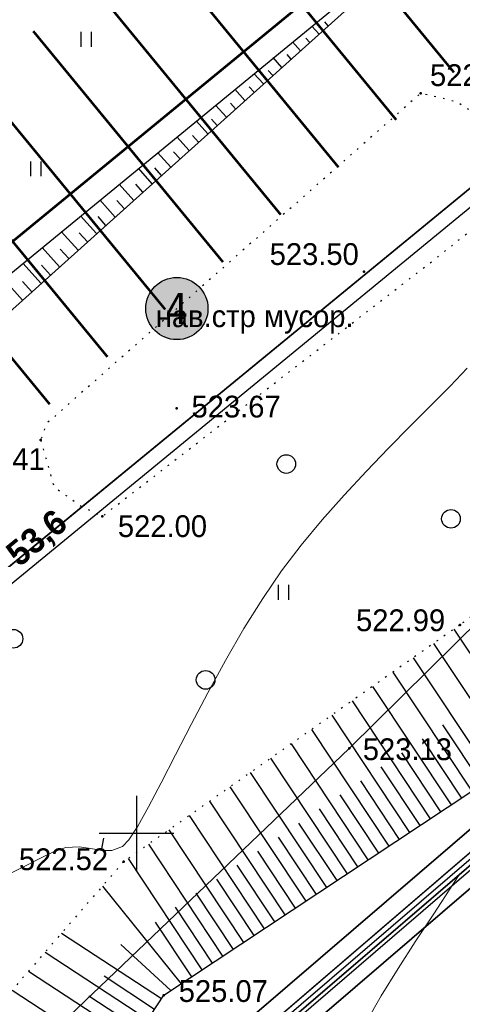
# Model space of a CAD drawing. Header units: millimetres. Extents: x 767170 to 66149698, y -983507 to 2493658.
# Tile 187 of 226: x 2862389 to 2880158, y -716604 to -677060. Entities that reach past the tile are written whole.
import ezdxf
from ezdxf.enums import TextEntityAlignment as Align

# ---------------------------------------------------------------- set-up
doc = ezdxf.new("R2010")
doc.units = ezdxf.units.MM
doc.linetypes.add('Контура низ откосов  Штриховая 0.1-0.5 - - - - - - -', pattern=[0.6, 0.1, -0.5])
for name, color, linetype in [('(001) Сетка', 92, 'Continuous'), ('(004) Точки рельефа', 7, 'Continuous'), ('(013) Газ', 30, 'ИК_Газопровод -------г--------'), ('(031) Горизонтали', 42, 'Continuous'), ('(035) Откосы', 7, 'Continuous'), ('(036) Растительность', 7, 'Continuous'), ('(038) Деревья', 7, 'Continuous'), ('(039) Земля', 7, 'Continuous'), ('(040) Ограда', 7, 'Continuous'), ('METALL OG', 7, 'Continuous'), ('YQ_DIM', 3, 'Continuous')]:
    doc.layers.add(name, color=color, linetype=linetype)
doc.layers.add('(042) Бергштрих', color=32, linetype='Continuous', lineweight=30)
doc.layers.add('ВВГ 3х2.5', color=5, linetype='Continuous', lineweight=40)
doc.styles.add('BM-431', font='txt')
doc.styles.add('D-431', font='txt')
doc.styles.add('FAYZXON', font='GOTHICB.TTF')
doc.styles.get("Standard").update_dxf_attribs({"font": 'isocpeui.ttf'})
doc.styles.add('Tahoma', font='tahoma.ttf')
doc.linetypes.add('FENCELINE1', pattern='A,6.35,-2.54,[133,ltypeshp.shx,S=2.54,R=0,X=-2.54,Y=0],-2.54,25.4', length=36.83)
doc.linetypes.add('GAZ_VOZDUSH', pattern='A,1,-2,["~",Standard,S=3,R=0,X=-1.5,Y=-1.5],-1,10', length=14)
doc.linetypes.add('ИК_Газопровод -------г--------', pattern='A,9,-0.6,["Г",Standard,S=1.2,R=0,X=0,Y=-0.6],-1.2', length=10.8)
doc.linetypes.add('ОГРАДА_БЕТ', pattern='A,4,["|",Standard,S=0.8,R=0,X=0,Y=-0.8],4', length=8)
doc.dimstyles.new('MAGENTA genplan dimension', dxfattribs={"dimtxt": 1000, "dimasz": 500, "dimexe": 200, "dimexo": 300, "dimgap": 100, "dimtad": 1, "dimdec": 1, "dimlfac": 0.001, "dimzin": 1, "dimtxsty": 'FAYZXON', "dimblk": 'OBLIQUE', "dimcen": 0, "dimclrd": 142, "dimclre": 142, "dimclrt": 6, "dimadec": 0, "dimazin": 0, "dimtfac": 1, "dimtdec": 1, "dimtmove": 0, "dimatfit": 3, "dimldrblk": 'OBLIQUE', "dimfxl": 1, "dimlwd": 30, "dimlwe": 30, "dimarcsym": 0})

# ---------------------------------------------------------------- blocks, each defined once
blk = doc.blocks.new('d')
at = {"layer": '(038) Деревья'}
blk.add_ellipse((0, 0), major_axis=(0.265, 0.265), ratio=1, start_param=5.497787, end_param=11.780972, dxfattribs=at)
blk = doc.blocks.new('I04010')
for p, q in [((-0.412273, 0.007146), (-0.412273, 1.207146)), ((0.387727, 1.207146), (0.387727, 0.007146))]:
    blk.add_line(p, q)
blk = doc.blocks.new('Setka')
at = {"layer": '(001) Сетка'}
for p, q in [((0, 1.5), (0, -1.5)), ((-1.5, 0), (1.5, 0))]:
    blk.add_line(p, q, dxfattribs=at)
blk = doc.blocks.new('A$C05d28b1e')
at = {"layer": '(004) Точки рельефа', "color": 7, "linetype": 'ByBlock', "lineweight": -2}
for p in [(-54266, -82457), (-56542, -89618), (-64055, -95097), (-69513, -96381), (-67044, -99442), (-52689, -103803), (-57126, -108761), (-66190, -113316), (-64578, -118675)]:
    blk.add_point(p, dxfattribs=at)
at = {"layer": '(013) Газ', "linetype": 'GAZ_VOZDUSH', "ltscale": 600, "flags": 128}
for points in [[(139039, 153682), (138885, 152734), (135454, 145357), (130316, 142546), (115842, 109039), (104824, 79051), (99727, 68744), (82201, 34139), (52809, 3628), (56082, -3749), (32593, -24350), (33828, -29046), (31852, -35564), (-6995, -77251), (-10648, -79274), (-22017, -90450), (-29954, -94459), (-74554, -132816), (-76953, -135094)], [(-29501, -81599), (-34885, -86796), (-57126, -108761), (-84722, -135134), (-87949, -138482), (-84911, -141883), (-86034, -142931)]]:
    blk.add_lwpolyline(points, dxfattribs=at)
at = {"layer": '(031) Горизонтали', "color": 42, "linetype": 'Continuous', "lineweight": 0, "ltscale": 600}
for points in [[(-71033, -113936), (-70229, -113534), (-69530, -113169), (-68950, -112889), (-68507, -112742), (-67965, -112714), (-67498, -112782), (-67074, -112860), (-66662, -112862), (-66228, -112702), (-65971, -112429), (-65620, -111883), (-65186, -111105), (-64677, -110138), (-64104, -109025), (-63475, -107807), (-62801, -106527), (-62092, -105226), (-61356, -103949), (-60604, -102735), (-59845, -101629), (-59053, -100597), (-58210, -99582), (-57332, -98591), (-56439, -97631), (-55550, -96706), (-54681, -95824), (-53853, -94990), (-53084, -94212), (-52391, -93495)], [(-67111, -126195), (-66907, -126346), (-66200, -126735), (-65446, -126949), (-64760, -126991), (-64026, -126952), (-63254, -126825), (-62457, -126603), (-61644, -126277), (-60826, -125841), (-60014, -125287), (-59426, -124756), (-58898, -124125), (-58410, -123403), (-57942, -122598), (-57473, -121717), (-56981, -120768), (-56447, -119760), (-55850, -118700), (-55168, -117596), (-54477, -116535), (-53738, -115399), (-52973, -114229), (-52713, -113832)]]:
    blk.add_lwpolyline(points, dxfattribs=at)
at = {"layer": '(035) Откосы', "ltscale": 600}
for p, q in [((-58343, -80073), (-58633, -79750)), ((-57971, -79739), (-58108, -79585)), ((-58715, -80407), (-58867, -80237)), ((-59087, -80741), (-59406, -80384)), ((-59831, -81409), (-60180, -81019)), ((-59459, -81075), (-59626, -80888)), ((-60574, -82077), (-60953, -81654)), ((-60202, -81743), (-60385, -81540)), ((-60946, -82410), (-61143, -82191)), ((-61318, -82744), (-61727, -82289)), ((-62062, -83412), (-62500, -82924)), ((-61690, -83078), (-61902, -82843)), ((-62806, -84080), (-63274, -83559)), ((-62434, -83746), (-62661, -83494)), ((-63550, -84748), (-64047, -84194)), ((-63178, -84414), (-63419, -84146)), ((-64294, -85416), (-64821, -84829)), ((-63922, -85082), (-64178, -84797)), ((-65038, -86084), (-65594, -85464)), ((-64666, -85750), (-64937, -85449)), ((-65782, -86752), (-66368, -86099)), ((-65410, -86418), (-65695, -86100)), ((-66526, -87420), (-67141, -86734)), ((-66154, -87086), (-66454, -86751)), ((-67270, -88088), (-67915, -87369)), ((-66898, -87754), (-67213, -87403)), ((-68014, -88756), (-68688, -88004)), ((-67642, -88422), (-67972, -88054)), ((-68758, -89424), (-69462, -88639)), ((-68386, -89090), (-68730, -88706)), ((-69501, -90092), (-70235, -89274)), ((-69129, -89758), (-69489, -89357)), ((-70245, -90760), (-71009, -89909)), ((-69873, -90426), (-70248, -90009)), ((-52925, -103969), (-49708, -108825)), ((-53742, -104545), (-50542, -109377)), ((-54560, -105121), (-51375, -109930)), ((-55378, -105698), (-52209, -110482)), ((-56195, -106274), (-53042, -111034)), ((-57013, -106850), (-53876, -111586)), ((-57831, -107426), (-54710, -112138)), ((-53380, -107808), (-51792, -110206)), ((-58648, -108002), (-55543, -112690)), ((-59466, -108578), (-56377, -113242)), ((-54206, -108372), (-52626, -110758)), ((-55032, -108936), (-53459, -111310)), ((-60284, -109154), (-57210, -113795)), ((-55857, -109500), (-54293, -111862)), ((-61101, -109731), (-58044, -114347)), ((-61919, -110307), (-58877, -114899)), ((-56683, -110064), (-55126, -112414)), ((-57509, -110628), (-55960, -112966)), ((-62737, -110883), (-59711, -115451)), ((-63555, -111459), (-60544, -116003)), ((-58334, -111192), (-56793, -113519)), ((-59160, -111757), (-57627, -114071)), ((-64372, -112035), (-61378, -116555)), ((-65190, -112611), (-62212, -117107)), ((-59985, -112321), (-58461, -114623)), ((-60811, -112885), (-59294, -115175)), ((-66008, -113187), (-63045, -117660)), ((-61637, -113449), (-60128, -115727)), ((-62462, -114013), (-60961, -116279)), ((-67040, -114294), (-63879, -118212)), ((-63288, -114577), (-61795, -116831)), ((-64114, -115141), (-62628, -117384)), ((-64920, -115734), (-63462, -117936)), ((-68676, -116178), (-64666, -118810)), ((-66303, -116638), (-64295, -118488)), ((-69338, -116940), (-65215, -119646)), ((-70000, -117702), (-65763, -120482)), ((-66974, -117893), (-64941, -119228)), ((-70662, -118464), (-66312, -121318)), ((-67579, -118692), (-65489, -120064))]:
    blk.add_line(p, q, dxfattribs=at)
at = {"layer": '(035) Откосы', "linetype": 'Контура низ откосов  Штриховая 0.1-0.5 - - - - - - -', "ltscale": 600}
blk.add_lwpolyline([(-58043, -62121), (-51597, -72270), (-40161, -84572), (-36241, -91710), (-36416, -92038), (-37251, -92867), (-52689, -103803), (-66190, -113316), (-74159, -122490), (-84579, -134080)], dxfattribs=at)
at = {"layer": '(035) Откосы', "ltscale": 600}
for points in [[(-82186, -137023), (-69421, -126056), (-64578, -118675), (-47013, -107040), (-32314, -93471), (-31996, -93107), (-31938, -92630), (-37675, -83853), (-49817, -71663), (-58043, -62121)], [(-55367, -77401), (-74438, -94524), (-82966, -84271), (-62712, -67575), (-55367, -77401)], [(-55861, -77474), (-63389, -68495), (-81440, -83506), (-73424, -91892), (-55861, -77474)]]:
    blk.add_lwpolyline(points, dxfattribs=at)
at = {"layer": '(039) Земля', "linetype": 'Контура низ откосов  Штриховая 0.1-0.5 - - - - - - -', "ltscale": 600, "flags": 128}
blk.add_lwpolyline([(-69513, -96381), (-68982, -98259), (-67869, -99049), (-67044, -99442), (-53679, -89104), (-51093, -87023), (-50637, -86644), (-50306, -85304), (-50975, -83967), (-52820, -82792), (-54266, -82457), (-69297, -95728), (-69513, -96381)], dxfattribs=at)
at = {"layer": '(040) Ограда', "linetype": 'ОГРАДА_БЕТ', "ltscale": 600, "flags": 128}
blk.add_lwpolyline([(-84579, -134080), (-82186, -137023), (-81425, -137959), (-27799, -91911)], dxfattribs=at)
at = {"layer": '(040) Ограда', "ltscale": 600}
blk.add_lwpolyline([(-84889, -134332), (-82496, -137275), (-81476, -138531), (-27538, -92214)], dxfattribs=at)
at = {"layer": '(042) Бергштрих', "color": 32, "linetype": 'Continuous', "lineweight": 30, "ltscale": 600}
blk.add_line((-67074, -112860), (-66984, -112368), dxfattribs=at)
at = {"layer": '(001) Сетка', "xscale": 1000, "yscale": 1000, "zscale": 1000}
blk.add_blockref('Setka', (-65665, -112169), dxfattribs=at)
at = {"layer": '(036) Растительность', "linetype": 'Continuous', "xscale": 500, "yscale": 500, "zscale": 500}
for p in [(-67681, -80592), (-69707, -85789), (-59765, -102793)]:
    blk.add_blockref('I04010', p, dxfattribs=at)
at = {"layer": '(038) Деревья', "linetype": 'Continuous', "xscale": 1000, "yscale": 1000, "zscale": 1000}
for p in [(-59657, -97340), (-53045, -99541), (-70610, -104358), (-62895, -106009)]:
    blk.add_blockref('d', p, dxfattribs=at)
at = {"layer": '(004) Точки рельефа', "linetype": 'ByBlock', "char_height": 875, "attachment_point": 4, "style": 'D-431'}
for s, insert in [('522.35', (-53888, -81728)), ('523.50', (-60324, -88915)), ('523.67', (-63461, -95040)), ('522.41', (-72930, -97153)), ('522.00', (-66417, -99841)), ('522.99', (-56857, -103622)), ('523.13', (-56584, -108802)), ('522.52', (-70391, -113220)), ('525.07', (-63974, -118512))]:
    blk.add_mtext(s, dxfattribs=dict(at, insert=insert))
at = {"layer": '(039) Земля', "linetype": 'Continuous', "style": 'BM-431'}
blk.add_text('нав.стр мусор.', height=875, dxfattribs=at).set_placement((-64896, -91842))
blk = doc.blocks.new('*U407')
at = {"color": 7, "true_color": 0xffffff, "const_width": 100}
blk.add_lwpolyline([(-3000, 0), (3000, 0)], dxfattribs=at)
blk = doc.blocks.new('*U408')
at = {"color": 0, "linetype": 'ByBlock', "lineweight": -2, "transparency": 16777216}
for p in [(0, 33000), (0, 30000), (0, 27000), (0, 24000), (0, 21000), (0, 18000), (0, 15000), (0, 12000), (0, 9000), (0, 6000), (0, 3000), (0, 0)]:
    blk.add_blockref('*U407', p, dxfattribs=at)
blk = doc.blocks.new('*U409')
at = {"color": 7, "true_color": 0xffffff, "const_width": 100}
blk.add_lwpolyline([(-3000, 0), (3000, 0)], dxfattribs=at)
blk = doc.blocks.new('*U410')
at = {"color": 0, "linetype": 'ByBlock', "lineweight": -2, "transparency": 16777216}
for p in [(0, 30000), (0, 27000), (0, 24000), (0, 21000), (0, 18000), (0, 15000), (0, 12000), (0, 9000), (0, 6000), (0, 3000), (0, 0)]:
    blk.add_blockref('*U409', p, dxfattribs=at)
blk = doc.blocks.new('*U411')
at = {"color": 7, "true_color": 0xffffff, "const_width": 100}
blk.add_lwpolyline([(-3000, 0), (3000, 0)], dxfattribs=at)
blk = doc.blocks.new('*U412')
at = {"color": 0, "linetype": 'ByBlock', "lineweight": -2, "transparency": 16777216}
for p in [(0, 30000), (0, 27000), (0, 24000), (0, 21000), (0, 18000), (0, 15000), (0, 12000), (0, 9000), (0, 6000), (0, 3000), (0, 0)]:
    blk.add_blockref('*U411', p, dxfattribs=at)
blk = doc.blocks.new('Eksplikatsia')
h = blk.add_hatch(color=2)
h.dxf.hatch_style = 1
edge = h.paths.add_edge_path()
edge.add_arc((0, 0), 1250, 0, 360)
at = {"lineweight": 30}
blk.add_circle((0, 0), 1250, dxfattribs=at)
at = {"color": 1}
blk.add_attdef('№', text='', height=1250, dxfattribs=at).set_placement((0, 0), align=Align.MIDDLE_CENTER)
blk = doc.blocks.new('_Oblique')
at = {"color": 0, "linetype": 'ByBlock', "lineweight": -2}
blk.add_line((-0.5, -0.5), (0.5, 0.5), dxfattribs=at)
blk = doc.blocks.new('*D1601')
at = {"layer": 'YQ_DIM', "color": 142, "lineweight": 30, "transparency": 16777216}
for p, q in [((2839978, -682656), (2870117, -657905)), ((2870308, -658137), (2869990, -657751)), ((2840168, -682888), (2839851, -682502))]:
    blk.add_line(p, q, dxfattribs=at)
at = {"layer": 'YQ_DIM', "color": 142, "lineweight": 30, "transparency": 16777216, "xscale": 500, "yscale": 500, "zscale": 500}
for p, rotation in [((2870117, -657905), 39.39371673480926), ((2839978, -682656), 219.3937167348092)]:
    blk.add_blockref('_Oblique', p, dxfattribs=dict(at, rotation=rotation))
at = {"layer": 'YQ_DIM', "color": 6, "transparency": 16777216, "insert": (2854606, -669744), "char_height": 1000, "attachment_point": 5, "rotation": 39.3937, "style": 'FAYZXON'}
blk.add_mtext('39,0', dxfattribs=at)
blk = doc.blocks.new('*D1637')
at = {"layer": 'YQ_DIM', "color": 142, "lineweight": 30, "transparency": 16777216}
for p, q in [((2884100, -681238), (2884417, -681625)), ((2884290, -681470), (2842853, -715491)), ((2842663, -715260), (2842980, -715646))]:
    blk.add_line(p, q, dxfattribs=at)
at = {"layer": 'YQ_DIM', "color": 142, "lineweight": 30, "transparency": 16777216, "xscale": 500, "yscale": 500, "zscale": 500}
for p, rotation in [((2884290, -681470), 39.38762808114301), ((2842853, -715491), 219.387628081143)]:
    blk.add_blockref('_Oblique', p, dxfattribs=dict(at, rotation=rotation))
at = {"layer": 'YQ_DIM', "color": 6, "transparency": 16777216, "insert": (2863131, -697944), "char_height": 1000, "attachment_point": 5, "rotation": 39.3876, "style": 'FAYZXON'}
blk.add_mtext('53,6', dxfattribs=at)
blk = doc.blocks.new('*D1640')
at = {"layer": 'YQ_DIM', "color": 142, "lineweight": 30, "transparency": 16777216}
for p, q in [((2870730, -658179), (2871116, -657861)), ((2870962, -657988), (2888736, -679632)), ((2888504, -679822), (2888890, -679505))]:
    blk.add_line(p, q, dxfattribs=at)
at = {"layer": 'YQ_DIM', "color": 142, "lineweight": 30, "transparency": 16777216, "xscale": 500, "yscale": 500, "zscale": 500}
for p, rotation in [((2870962, -657988), 129.3930506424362), ((2888736, -679632), 309.3930506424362)]:
    blk.add_blockref('_Oblique', p, dxfattribs=dict(at, rotation=rotation))
at = {"layer": 'YQ_DIM', "color": 6, "transparency": 16777216, "insert": (2880386, -668369), "char_height": 1000, "attachment_point": 5, "rotation": 309.3931, "style": 'FAYZXON'}
blk.add_mtext('28,0', dxfattribs=at)
blk = doc.blocks.new('asdaw1234141')
at = {"layer": '(004) Точки рельефа', "color": 7, "linetype": 'ByBlock', "lineweight": -2}
for p in [(-41461, -46592), (-50525, -51147), (-48913, -56506)]:
    blk.add_point(p, dxfattribs=at)
at = {"layer": '(013) Газ', "linetype": 'GAZ_VOZDUSH', "ltscale": 600, "flags": 128}
blk.add_lwpolyline([(-13836, -19430), (-19220, -24627), (-41461, -46592), (-69057, -72965), (-72284, -76313), (-69246, -79714), (-70369, -80762)], dxfattribs=at)
at = {"layer": '(031) Горизонтали', "color": 42, "linetype": 'Continuous', "lineweight": 0, "ltscale": 600}
blk.add_lwpolyline([(-51446, -64026), (-51242, -64177), (-50535, -64566), (-49781, -64780), (-49095, -64822), (-48361, -64783), (-47589, -64656), (-46792, -64434), (-45979, -64108), (-45161, -63672), (-44349, -63118), (-43761, -62587), (-43233, -61956), (-42745, -61234), (-42277, -60429), (-41808, -59548), (-41316, -58599), (-40782, -57591), (-40185, -56531), (-39503, -55427), (-38812, -54366), (-38073, -53230), (-37308, -52060), (-37048, -51663)], dxfattribs=at)
at = {"layer": '(035) Откосы', "ltscale": 600}
for p, q in [((-37260, -41800), (-34043, -46656)), ((-38077, -42376), (-34877, -47208)), ((-38895, -42952), (-35710, -47761)), ((-39713, -43529), (-36544, -48313)), ((-40530, -44105), (-37377, -48865)), ((-41348, -44681), (-38211, -49417)), ((-42166, -45257), (-39045, -49969)), ((-42983, -45833), (-39878, -50521)), ((-37715, -45639), (-36127, -48037)), ((-38541, -46203), (-36961, -48589)), ((-43801, -46409), (-40712, -51073)), ((-44619, -46985), (-41545, -51626)), ((-39367, -46767), (-37794, -49141)), ((-40192, -47331), (-38628, -49693)), ((-45436, -47562), (-42379, -52178)), ((-46254, -48138), (-43212, -52730)), ((-41018, -47895), (-39461, -50245)), ((-41844, -48459), (-40295, -50797)), ((-47072, -48714), (-44046, -53282)), ((-42669, -49023), (-41128, -51350)), ((-47890, -49290), (-44879, -53834)), ((-43495, -49588), (-41962, -51902)), ((-48707, -49866), (-45713, -54386)), ((-44320, -50152), (-42796, -52454)), ((-49525, -50442), (-46547, -54938)), ((-45146, -50716), (-43629, -53006)), ((-50343, -51018), (-47380, -55491)), ((-45972, -51280), (-44463, -53558)), ((-51375, -52125), (-48214, -56043)), ((-46797, -51844), (-45296, -54110)), ((-47623, -52408), (-46130, -54662)), ((-48449, -52972), (-46963, -55215)), ((-49255, -53565), (-47797, -55767)), ((-53011, -54009), (-49001, -56641)), ((-50638, -54469), (-48630, -56319)), ((-53673, -54771), (-49550, -57477)), ((-54335, -55533), (-50098, -58313)), ((-51309, -55724), (-49276, -57059)), ((-54997, -56295), (-50647, -59149)), ((-51914, -56523), (-49824, -57895))]:
    blk.add_line(p, q, dxfattribs=at)
at = {"layer": '(040) Ограда', "ltscale": 600}
blk.add_lwpolyline([(-69224, -72163), (-66831, -75106), (-65811, -76362), (-11873, -30045)], dxfattribs=at)
at = {"layer": '(040) Ограда', "linetype": 'ОГРАДА_БЕТ', "ltscale": 600, "flags": 128}
blk.add_lwpolyline([(-68914, -71911), (-66521, -74854), (-65760, -75790), (-12134, -29742)], dxfattribs=at)
at = {"layer": '(001) Сетка', "xscale": 1000, "yscale": 1000, "zscale": 1000}
blk.add_blockref('Setka', (-50000, -50000), dxfattribs=at)
at = {"layer": '(004) Точки рельефа', "linetype": 'ByBlock', "char_height": 875, "attachment_point": 4, "style": 'D-431'}
for s, insert in [('523.13', (-40919, -46633)), ('522.52', (-54726, -51051)), ('525.07', (-48309, -56343))]:
    blk.add_mtext(s, dxfattribs=dict(at, insert=insert))
at = {"color": 4, "oblique": 15}
for p in [(7915, -43169, 526510), (-14957, -65237, 525926), (-30354, -80716, 525694), (-52139, -102428, 524466)]:
    blk.add_attdef('Z', p, '', height=1000, rotation=4.8022, dxfattribs=at)

msp = doc.modelspace()

# ---------------------------------------------------------------- block references
at = {"color": 5, "lineweight": 50}
msp.add_blockref('A$C05d28b1e', (2932748.06, -597565.05), dxfattribs=at)

# ---------------------------------------------------------------- next in the draw order: linework, layer by layer
for points in [[(2849025.24, -738923.43), (2846633.24, -741009.51), (2808064.75, -688015.26), (2731424.38, -571517.97), (2862404, -491940.66), (2925501.59, -604375.82), (2894245.04, -625055.52), (2894084.7, -628553.13), (2896032.82, -631192.96), (2875191.31, -649913.64), (2906180.05, -689868.9), (2858306.41, -730978.06), (2859153.09, -731963.84), (2854323.65, -736111.82)], [(2872742.68, -649693.55), (2903709.99, -689621.19), (2857133.67, -729612.65), (2854266.42, -726274.34), (2849895.98, -730028.08), (2852913.13, -734173.73), (2854023.68, -733205.21), (2851482.87, -730246.98), (2854137.97, -727966.53), (2856679.31, -730925.39), (2904671.28, -689718.44), (2873694.92, -649779.14)], [(2874239.06, -649828.05), (2905218.78, -689771.68), (2856939.91, -731228.8), (2857460.9, -731835.39), (2854805.8, -734115.84), (2854284.31, -733508.66), (2853149.42, -734498.41), (2854323.65, -736111.82), (2859153.09, -731963.84), (2858306.41, -730978.06), (2906180.05, -689868.9), (2875191.31, -649913.64)]]:
    msp.add_lwpolyline(points)
at = {"lineweight": 30}
msp.add_lwpolyline([(2801111.68, -639142.48), (2806747.37, -658886.99), (2827182.73, -709015.8), (2852438.15, -743717.49, -0.376197), (2852080.72, -747655.99), (2860849.13, -739311.19, -0.45328456), (2856355.31, -738903.38), (2841951.02, -719111.47, -0.39720505), (2842472.7, -715027.73), (2883909.14, -681006.43), (2885174.86, -682548.2), (2888272.08, -680012.3), (2870497.97, -658368.9), (2840358.64, -683120.09), (2842262.58, -685438.49, -0.41421356), (2841848.11, -689660.84), (2832949.52, -696968.59, -0.5052191), (2828267.55, -695782.66), (2812318.03, -656657.79, -0.16168228)], format="xyb", dxfattribs=at)
at = {"color": 7, "true_color": 0xffffff, "const_width": 100}
msp.add_lwpolyline([(2850512.98, -695484.94), (2876015.48, -674541.63)], dxfattribs=at)
at = {"lineweight": 30}
for points in [[(2842472.7, -715027.73), (2883909.14, -681006.43)], [(2883909.14, -681006.43), (2856859.43, -703212.97)], [(2903709.99, -689621.19), (2857133.67, -729612.65)], [(2857133.67, -729612.65), (2903709.99, -689621.19)], [(2856679.31, -730925.39), (2904671.28, -689718.44)], [(2905218.78, -689771.68), (2856939.91, -731228.8)], [(2858306.41, -730978.06), (2906180.05, -689868.9)]]:
    msp.add_lwpolyline(points, dxfattribs=at)
at = {"layer": 'METALL OG', "color": 5, "lineweight": 30, "ltscale": 120}
for points in [[(2856679.31, -730925.39), (2904671.28, -689718.44)], [(2905218.78, -689771.68), (2856939.91, -731228.8)]]:
    msp.add_lwpolyline(points, dxfattribs=at)
at = {"layer": 'METALL OG', "color": 5, "linetype": 'FENCELINE1', "lineweight": 30, "ltscale": 80}
msp.add_lwpolyline([(2856809.61, -731077.1), (2904945.03, -689745.06)], dxfattribs=at)

# ---------------------------------------------------------------- next in the draw order: block references
at = {"rotation": 309.3937167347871}
for name, p in [('*U408', (2844580.99, -683534.56)), ('*U410', (2850927.45, -691262.59)), ('*U412', (2854735.32, -695899.41))]:
    msp.add_blockref(name, p, dxfattribs=at)
ref = msp.add_blockref('Eksplikatsia', (2868697.73, -688660.57))
ref.add_attrib('№', '4', dxfattribs={"color": 1, "height": 1250, "style": 'Tahoma'}).set_placement((2868697.73, -688660.57), align=Align.MIDDLE_CENTER)
at = {"layer": 'ВВГ 3х2.5', "color": 1, "lineweight": 40}
msp.add_blockref('asdaw1234141', (2917083.06, -659734.05), dxfattribs=at)

# ---------------------------------------------------------------- next in the draw order: dimensions: what is measured, and where the dimension line sits
at = {"layer": 'YQ_DIM'}
for p1, p2, picture, middle in [((2840358.64, -683120.09), (2870497.97, -658368.9), '*D1601', (2854606.33, -669743.58)), ((2870497.97, -658368.9), (2888271.83, -680012.5), '*D1640', (2880385.82, -668368.74)), ((2883909.14, -681006.43), (2842472.7, -715027.73), '*D1637', (2863130.53, -697943.52))]:
    dim = msp.add_aligned_dim(p1=p1, p2=p2, distance=600, dimstyle='MAGENTA genplan dimension', dxfattribs=at)
    dim.commit()
    dim.dimension.update_dxf_attribs({"geometry": picture, "text_midpoint": middle})

doc.saveas('drawing.dxf')
